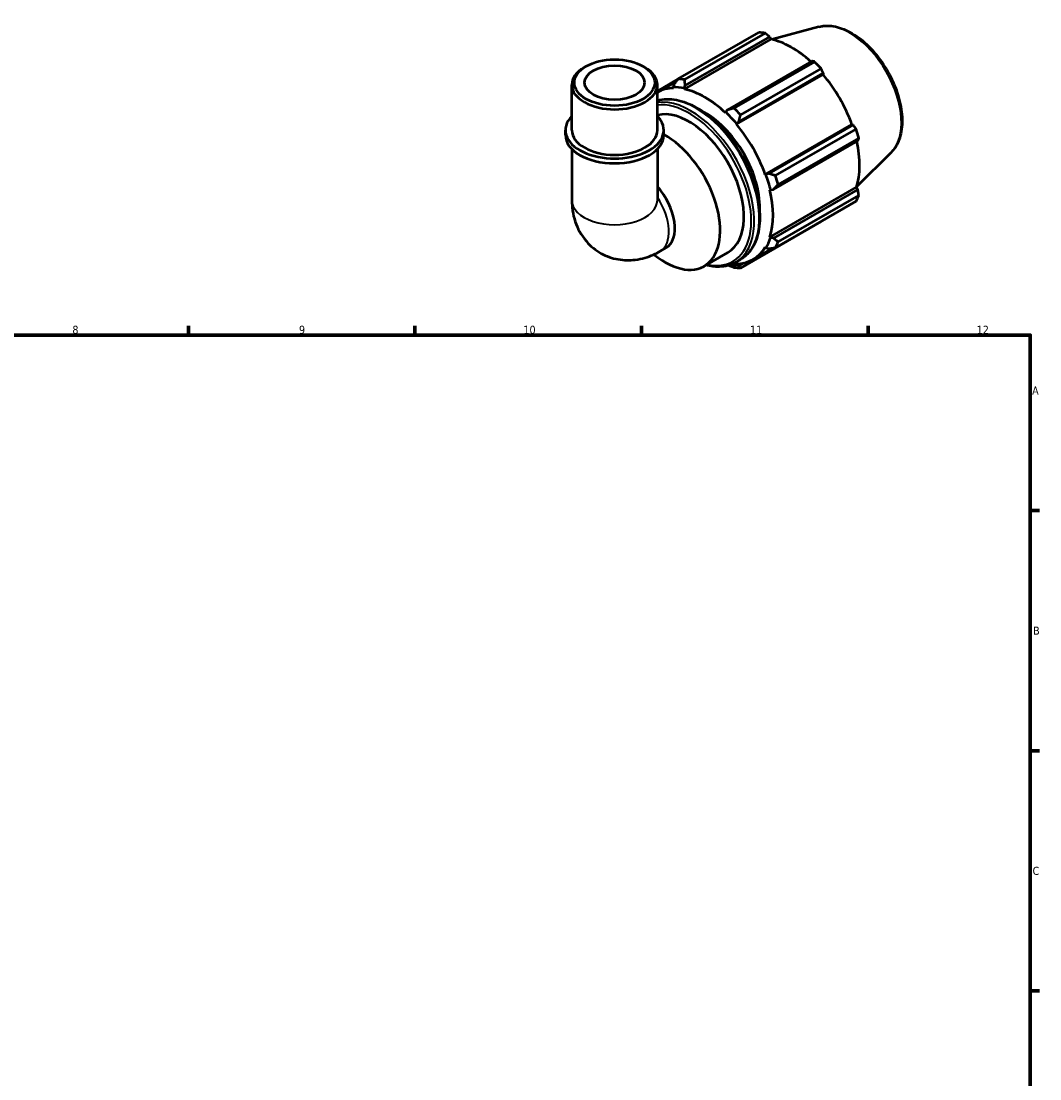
# Model space of a CAD drawing. Header units: millimetres. Extents: x 0 to 908, y 0 to 900.
# Tile 5 of 5: x 509 to 824, y 344 to 671. Entities that reach past the tile are written whole.
import ezdxf

# ---------------------------------------------------------------- set-up
doc = ezdxf.new("R2010")
doc.units = ezdxf.units.MM
for name, color, linetype, lineweight in [('Border (ISO)', 7, 'Continuous', 70), ('Visible (ISO)', 7, 'Continuous', 50), ('Visible Narrow (ISO)', 7, 'Continuous', 35)]:
    doc.layers.add(name, color=color, linetype=linetype, lineweight=lineweight)
doc.styles.add('Note Text (ISO)', font='tahoma.ttf')

# ---------------------------------------------------------------- blocks, each defined once
blk = doc.blocks.new('Borders Default Border')
at = {"layer": 'Border (ISO)'}
for p, q in [((560.67, 574), (560.67, 576.9)), ((630.75, 574), (630.75, 576.9)), ((700.83, 574), (700.83, 576.9)), ((770.92, 574), (770.92, 576.9)), ((821, 519.75), (823.9, 519.75)), ((821, 445.5), (823.9, 445.5)), ((821, 371.25), (823.9, 371.25))]:
    blk.add_line(p, q, dxfattribs=at)
at = {"layer": 'Border (ISO)', "flags": 128}
blk.add_lwpolyline([(20, 20), (20, 574), (821, 574), (821, 20), (20, 20)], dxfattribs=at)
at = {"layer": 'Border (ISO)', "color": 232, "true_color": 0xca0064, "char_height": 2.5, "attachment_point": 7, "style": 'Note Text (ISO)'}
for s, insert in [('8', (524.81, 574.34)), ('9', (594.88, 574.35)), ('10', (664.29, 574.35)), ('11', (734.37, 574.4)), ('12', (804.46, 574.4)), ('A', (821.59, 555.62)), ('B', (821.89, 481.38)), ('C', (821.73, 407.08))]:
    blk.add_mtext(s, dxfattribs=dict(at, insert=insert))

msp = doc.modelspace()

# ---------------------------------------------------------------- linework, layer by layer
at = {"layer": 'Visible (ISO)'}
for p, q in [((712.135, 653.1713), (737.0509, 667.5194)), ((739.0263, 667.3279), (714.1104, 652.9798)), ((755.6391, 669.3154), (741.1456, 665.3846)), ((714.0866, 650.0179), (740.8748, 665.4442)), ((714.335, 651.1445), (740.4501, 666.1832)), ((740.4501, 666.1832), (740.8748, 665.4442)), ((753.5142, 658.6601), (727.3991, 643.6214)), ((729.4339, 644.1555), (754.3499, 658.5036)), ((683.6485, 657.0833), (683.0854, 656.7565)), ((701.2909, 657.0833), (701.8539, 656.7565)), ((730.1313, 639.1554), (756.9195, 654.5817)), ((730.8973, 639.9316), (757.0124, 654.9703)), ((756.3252, 656.4201), (731.4093, 642.072)), ((757.0124, 654.9703), (756.9195, 654.5817)), ((679.2492, 637.3266), (679.2492, 651.3939)), ((712.0674, 653.084), (705.6902, 649.4116)), ((705.6902, 649.0323), (711.54, 652.401)), ((705.6902, 637.3266), (705.6902, 651.3939)), ((710.8368, 651.4837), (710.5932, 650.6386)), ((714.0186, 650.3065), (714.335, 651.1445)), ((710.5932, 650.6386), (710.6977, 650.3464)), ((714.0866, 650.0179), (714.0186, 650.3065)), ((726.8105, 642.9402), (726.7424, 642.7299)), ((727.3991, 643.6214), (726.8105, 642.9402)), ((730.1313, 639.1554), (730.2358, 639.3272)), ((730.2358, 639.3272), (730.8973, 639.9316)), ((739.0803, 623.6552), (765.8685, 639.0816)), ((766.2501, 638.9702), (740.135, 623.9315)), ((742.2447, 623.3045), (767.1606, 637.6527)), ((765.8685, 639.0816), (766.2501, 638.9702)), ((677.2661, 635.855), (677.2661, 637.3266)), ((707.6732, 635.855), (707.6732, 637.3266)), ((767.9789, 634.8976), (743.0629, 620.5495)), ((679.2492, 631.5316), (679.2492, 615.7241)), ((705.6902, 631.5316), (705.6902, 615.7241)), ((741.584, 619.0525), (767.6991, 634.0912)), ((778.0066, 630.4736), (767.3321, 619.9111)), ((739.281, 623.6605), (739.0803, 623.6552)), ((740.135, 623.9315), (739.281, 623.6605)), ((740.4841, 604.2962), (767.2723, 619.7225)), ((740.4841, 618.9287), (740.6999, 618.8831)), ((740.6999, 618.8831), (741.584, 619.0525)), ((767.6991, 618.9867), (741.584, 603.948)), ((767.2723, 619.7225), (767.6991, 618.9867)), ((767.1606, 615.368), (742.2447, 601.0199)), ((743.0629, 602.8326), (767.9789, 617.1807)), ((731.4093, 594.7318), (756.3252, 609.0799)), ((740.6999, 604.0933), (740.4841, 604.2962)), ((741.584, 603.948), (740.6999, 604.0933)), ((706.5458, 599.9274), (708.3596, 600.9719)), ((720.1348, 595.3137), (727.4887, 599.5485)), ((735.2657, 597.3802), (741.3827, 600.9027)), ((739.0803, 601.1864), (739.281, 600.95)), ((739.281, 600.95), (740.135, 600.7378)), ((729.8575, 596.4814), (731.4037, 597.3718)), ((730.2358, 595.7008), (730.1313, 595.993)), ((730.8973, 595.377), (730.2358, 595.7008)), ((732.4784, 596.2875), (730.8973, 595.377))]:
    msp.add_line(p, q, dxfattribs=at)
for centre, major_axis, ratio, start_param, end_param in [((746.6881, 638.2997), (-15.969, 27.7307), 0.57809312, 5.84515614, 5.93968373), ((747.2027, 638.596), (14.8512, -25.7895), 0.57809312, 2.06964335, 2.66356082), ((746.6881, 638.2997), (15.969, -27.7307), 0.57809312, 1.91816532, 2.01269291), ((692.4697, 651.3939), (-13.2205, 0), 0.5758617, 5.50163969, 10.20632358), ((747.2027, 638.596), (14.8512, -25.7895), 0.57809312, 1.26729742, 1.87816265), ((721.7722, 623.9516), (-15.969, 27.7307), 0.57809312, 5.84515614, 5.93968373), ((720.4145, 623.1697), (-14.8512, 25.7895), 0.57809312, 5.9796864, 6.27471329), ((720.4145, 623.1697), (-15.0109, 26.0668), 0.57809312, 5.80515347, 5.9796864), ((720.4145, 623.1697), (-14.8512, 25.7895), 0.57809312, 5.19428823, 5.80515347), ((721.7722, 623.9516), (-15.969, 27.7307), 0.57809312, 5.05975798, 5.15428557), ((692.4697, 637.3266), (-15.2036, 0), 0.5758617, 5.76671017, 9.9412531), ((715.5119, 620.3465), (-11.9768, 20.798), 0.57809312, 3.14159265, 6.11691879), ((720.4145, 623.1697), (11.9768, -20.798), 0.57809312, 0.71379499, 2.42779767), ((720.4145, 623.1697), (15.0109, -26.0668), 0.57809312, 1.87816265, 2.05269558), ((720.4145, 623.1697), (-14.8512, 25.7895), 0.57809312, 4.40889007, 5.01975531), ((746.6881, 638.2997), (15.969, -27.7307), 0.57809312, 1.13276716, 1.22729475), ((692.4697, 635.855), (-15.2036, 0), 0.5758617, 0, 3.14159265), ((692.4697, 637.3266), (-13.2205, 0), 0.5758617, 0, 3.14159265), ((708.158, 616.1117), (11.9768, -20.798), 0.57809312, 5.29070232, 8.66988259), ((747.2027, 638.596), (14.8512, -25.7895), 0.57809312, 0.48189925, 1.07597742), ((720.4145, 623.1697), (15.0109, -26.0668), 0.57809312, 1.09276449, 1.26729742), ((721.7722, 623.9516), (-15.969, 27.7307), 0.57809312, 4.27435981, 4.3688874), ((701.7622, 612.4286), (6.5975, -11.4567), 0.57809312, 0, 1.92448215), ((720.4145, 623.1697), (-14.8512, 25.7895), 0.57809312, 3.62349191, 4.23435714), ((746.6881, 638.2997), (15.969, -27.7307), 0.57809312, 0.34736899, 0.44189659), ((720.4145, 623.1697), (15.0109, -26.0668), 0.57809312, 0.30736633, 0.48189925), ((721.7722, 623.9516), (15.969, -27.7307), 0.57809312, 0.34736899, 0.44189659), ((720.4145, 623.1697), (14.8512, -25.7895), 0.57809312, 5.9796864, 6.59055163), ((720.4145, 623.1697), (15.0109, -26.0668), 0.57809312, 5.88279718, 5.9796864), ((721.7722, 623.9516), (15.969, -27.7307), 0.57809312, 5.84515614, 5.93968373)]:
    msp.add_ellipse(centre, major_axis=major_axis, ratio=ratio, start_param=start_param, end_param=end_param, dxfattribs=at)
for major_axis in [(12.4273, 0), (9.2544, 0)]:
    msp.add_ellipse((692.4697, 652.0425), major_axis=major_axis, ratio=0.5758617, dxfattribs=at)
for points, weights in [([(740.4501, 666.1832), (739.7556, 666.7455), (739.0263, 667.3279)], [1.00206317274, 1.00143988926, 1]), ([(754.3499, 658.5036), (753.9264, 658.5851), (753.5142, 658.6601)], [1, 1.00143988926, 1.00206317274]), ([(757.0124, 654.9703), (756.6787, 655.6821), (756.3252, 656.4201)], [1.00206317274, 1.00143988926, 1]), ([(712.135, 653.1713), (711.4638, 652.3052), (710.8368, 651.4837)], [1.01887259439, 1.01329853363, 1.00693231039]), ([(714.335, 651.1445), (714.2161, 652.0383), (714.1104, 652.9798)], [1.00693231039, 1.01329853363, 1.01887259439]), ([(729.4339, 644.1555), (728.3869, 643.8779), (727.3991, 643.6214)], [1.01887259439, 1.01329853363, 1.00693231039]), ([(730.8973, 639.9316), (731.1392, 640.9748), (731.4093, 642.072)], [1.00693231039, 1.01329853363, 1.01887259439]), ([(767.1606, 637.6527), (766.699, 638.3265), (766.2501, 638.9702)], [1, 1.00143988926, 1.00206317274]), ([(767.6991, 634.0912), (767.839, 634.4878), (767.9789, 634.8976)], [1.00206317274, 1.00143988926, 1]), ([(742.2447, 623.3045), (741.1595, 623.6193), (740.135, 623.9315)], [1.01887259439, 1.01329853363, 1.00693231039]), ([(741.584, 619.0525), (742.2995, 619.7806), (743.0629, 620.5495)], [1.00693231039, 1.01329853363, 1.01887259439]), ([(767.9789, 617.1807), (767.839, 618.1038), (767.6991, 618.9867)], [1, 1.00143988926, 1.00206317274]), ([(756.3252, 609.0799), (756.3431, 609.1144), (756.3609, 609.1488)], [1, 1.00007256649, 1.00014305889]), ([(743.0629, 602.8326), (742.2995, 603.3966), (741.584, 603.948)], [1.01887259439, 1.01329853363, 1.00693231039]), ([(740.135, 600.7378), (741.1595, 600.8709), (742.2447, 601.0199)], [1.00693231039, 1.01329853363, 1.01887259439]), ([(727.7499, 595.577), (728.5717, 595.2522), (729.4339, 594.9233)], [1.00914523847, 1.01427802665, 1.01887259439]), ([(731.4093, 594.7318), (731.1392, 595.0559), (730.8973, 595.377)], [1.01887259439, 1.01329853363, 1.00693231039])]:
    msp.add_rational_spline(points, weights, degree=2, dxfattribs=at)
for points, knots in [([(755.6391, 669.3154), (757.0436, 669.6963), (758.5614, 669.7445), (761.8102, 669.2174), (763.5515, 668.5816), (767.0539, 666.6674), (768.8139, 665.3615), (772.1299, 662.2396), (773.6854, 660.4245), (776.4436, 656.4754), (777.6475, 654.3437), (779.5934, 649.9643), (780.3352, 647.7173), (781.2774, 643.3109), (781.4756, 641.1526), (781.2739, 637.1321), (780.8741, 635.2679), (779.6172, 632.4326), (778.897, 631.3547), (778.0066, 630.4736)], [5.65088645, 5.65088645, 5.65088645, 5.65088645, 5.93962179, 5.93962179, 6.25783916, 6.25783916, 6.58946066, 6.58946066, 6.92041908, 6.92041908, 7.24974972, 7.24974972, 7.57916301, 7.57916301, 7.91029647, 7.91029647, 8.24162168, 8.24162168, 8.49014791, 8.49014791, 8.49014791, 8.49014791]), ([(705.6902, 646.5171), (706.629, 646.8011), (707.6253, 646.9544), (710.5546, 647.0193), (712.5789, 646.624), (716.7493, 645.0108), (718.8979, 643.7723), (723.0738, 640.583), (725.1002, 638.631), (728.8242, 634.2181), (730.5219, 631.7591), (733.4225, 626.58), (734.6254, 623.8611), (736.4164, 618.4304), (737.0038, 615.7196), (737.4971, 610.5712), (737.4019, 608.1348), (736.5199, 603.7896), (735.7347, 601.8778), (733.7445, 599.0949), (732.6558, 598.0929), (731.4037, 597.3718)], [5.6334826, 5.6334826, 5.6334826, 5.6334826, 5.80586777, 5.80586777, 6.12113484, 6.12113484, 6.44426034, 6.44426034, 6.76804296, 6.76804296, 7.09117464, 7.09117464, 7.41405422, 7.41405422, 7.73725645, 7.73725645, 8.06110255, 8.06110255, 8.3837738, 8.3837738, 8.64131351, 8.64131351, 8.64131351, 8.64131351]), ([(679.2492, 615.7241), (679.2492, 613.6212), (679.5205, 611.388), (680.9845, 607.0215), (682.0847, 604.8965), (684.9947, 601.5395), (686.5685, 600.2374), (689.9606, 598.3623), (691.7379, 597.7488), (695.3648, 597.0883), (697.2001, 597.0818), (700.9485, 597.5529), (702.7924, 598.1283), (705.1781, 599.1838), (705.8784, 599.543), (706.5458, 599.9274)], [3.14159265, 3.14159265, 3.14159265, 3.14159265, 3.45575192, 3.45575192, 3.73087193, 3.73087193, 3.93905172, 3.93905172, 4.13210804, 4.13210804, 4.34107563, 4.34107563, 4.59749133, 4.59749133, 4.71238898, 4.71238898, 4.71238898, 4.71238898]), ([(729.8575, 596.4814), (728.3691, 595.6243), (726.6534, 595.168), (723.5044, 595.0983), (722.1318, 595.2779), (720.7286, 595.6556)], [2.358128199, 2.358128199, 2.358128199, 2.358128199, 2.66427512, 2.66427512, 2.882344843, 2.882344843, 2.882344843, 2.882344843])]:
    msp.add_open_spline(points, degree=3, knots=knots, dxfattribs=at)
at = {"layer": 'Visible Narrow (ISO)'}
for centre, major_axis, ratio, start_param, end_param in [((765.1126, 648.9097), (-11.3128, 19.6449), 0.57809312, 3.29275825, 6.13201971), ((717.5107, 621.4975), (-13.8931, 24.1257), 0.57809312, 3.14159265, 6.14379334), ((715.9645, 620.6071), (13.8931, -24.1257), 0.57809312, 0, 2.90722022), ((715.5119, 620.3465), (-13.5737, 23.5711), 0.57809312, 2.65163533, 6.03567756), ((692.4697, 615.7241), (13.2205, 0), 0.5758617, 3.14159265, 6.28318531), ((699.9483, 611.384), (6.5975, -11.4567), 0.57809312, 0, 1.69673919)]:
    msp.add_ellipse(centre, major_axis=major_axis, ratio=ratio, start_param=start_param, end_param=end_param, dxfattribs=at)

# ---------------------------------------------------------------- block references
msp.add_blockref('Borders Default Border', (0, 0))

doc.saveas('drawing.dxf')
